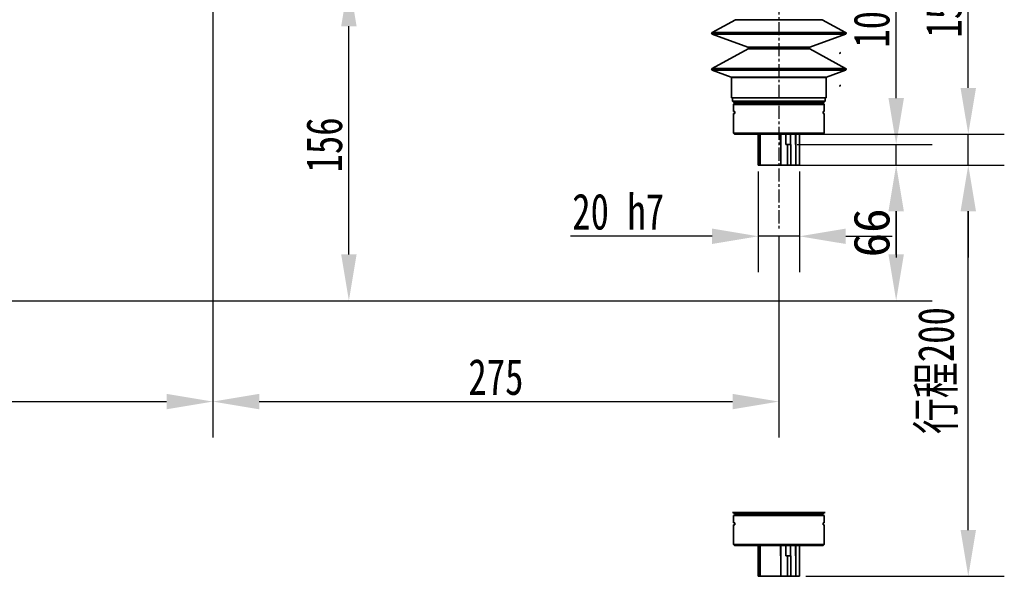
# Model space of a CAD drawing. Header units: millimetres. Extents: x 4180 to 7964, y -765 to 3096.
# Tile 23 of 30: x 5842 to 6321, y 1510 to 1781. Entities that reach past the tile are written whole.
import ezdxf

# ---------------------------------------------------------------- set-up
doc = ezdxf.new("R2010")
doc.units = ezdxf.units.MM
doc.header["$PDSIZE"] = -1
doc.linetypes.add('CENTER', pattern=[10.16, 6.35, -1.27, 1.27, -1.27])
doc.layers.add('细线层', color=7, linetype='Continuous')
doc.dimstyles.new('ISO-25', dxfattribs={"dimscale": 5, "dimtxt": 3.5, "dimasz": 4.5, "dimexe": 3.5, "dimexo": 0.625, "dimtad": 1, "dimdec": 1, "dimtxsty": 'Standard', "dimcen": 2.5, "dimclrd": 1, "dimclre": 1, "dimadec": 0, "dimazin": 0, "dimtfac": 1, "dimtdec": 1, "dimtmove": 1, "dimatfit": 3, "dimfxl": 1, "dimarcsym": 0})

# ---------------------------------------------------------------- blocks, each defined once
blk = doc.blocks.new('*D30')
at = {"color": 1, "lineweight": -2, "transparency": 16777216}
for p, q in [((5936.09, 1791.09), (5936.09, 1577.91)), ((5611.09, 1635.97), (5611.09, 1577.91)), ((5633.59, 1595.41), (5913.59, 1595.41))]:
    blk.add_line(p, q, dxfattribs=at)
at = {"color": 1, "transparency": 16777216}
for points in [[(5633.59, 1599.16), (5633.59, 1591.66), (5611.09, 1595.41)], [(5913.59, 1599.16), (5913.59, 1591.66), (5936.09, 1595.41)]]:
    blk.add_solid(points, dxfattribs=at)
at = {"layer": 'Defpoints', "color": 0, "transparency": 16777216}
for p in [(5936.09, 1794.22), (5611.09, 1639.09), (5936.09, 1595.41)]:
    blk.add_point(p, dxfattribs=at)
at = {"color": 0, "transparency": 16777216, "insert": (5773.59, 1607.29), "char_height": 17.5, "attachment_point": 5}
blk.add_mtext('{\\fHYSWLongFangSong|b1|i0|c134|p2;325}', dxfattribs=at)
blk = doc.blocks.new('*D39')
at = {"color": 1, "lineweight": -2, "transparency": 16777216}
for p, q in [((5936.09, 1791.09), (5936.09, 1577.91)), ((6211.09, 1675.85), (6211.09, 1577.91)), ((5958.59, 1595.41), (6188.59, 1595.41))]:
    blk.add_line(p, q, dxfattribs=at)
at = {"color": 1, "transparency": 16777216}
for points in [[(5958.59, 1599.16), (5958.59, 1591.66), (5936.09, 1595.41)], [(6188.59, 1599.16), (6188.59, 1591.66), (6211.09, 1595.41)]]:
    blk.add_solid(points, dxfattribs=at)
at = {"layer": 'Defpoints', "color": 0, "transparency": 16777216}
for p in [(5936.09, 1794.22), (6211.09, 1678.97), (6211.09, 1595.41)]:
    blk.add_point(p, dxfattribs=at)
at = {"color": 0, "transparency": 16777216, "insert": (6073.59, 1607.29), "char_height": 17.5, "attachment_point": 5}
blk.add_mtext('{\\fHYSWLongFangSong|b1|i0|c134|p2;275}', dxfattribs=at)
blk = doc.blocks.new('*D40')
at = {"color": 1, "lineweight": -2, "transparency": 16777216}
for p, q in [((6192.35, 2218.94), (5355.08, 2218.94)), ((5372.58, 1666.95), (5372.58, 2196.44)), ((5472.97, 1644.45), (5355.08, 1644.45))]:
    blk.add_line(p, q, dxfattribs=at)
at = {"color": 1, "transparency": 16777216}
for points in [[(5368.83, 2196.44), (5376.33, 2196.44), (5372.58, 2218.94)], [(5368.83, 1666.95), (5376.33, 1666.95), (5372.58, 1644.45)]]:
    blk.add_solid(points, dxfattribs=at)
at = {"layer": 'Defpoints', "color": 0, "transparency": 16777216}
for p in [(5372.58, 2218.94), (6195.48, 2218.94), (5476.09, 1644.45)]:
    blk.add_point(p, dxfattribs=at)
at = {"color": 0, "transparency": 16777216, "insert": (5360.71, 1931.69), "char_height": 17.5, "attachment_point": 5, "rotation": 90}
blk.add_mtext('{\\fHYSWLongFangSong|b1|i0|c134|p2;574}', dxfattribs=at)
blk = doc.blocks.new('*D42')
at = {"color": 1, "lineweight": -2, "transparency": 16777216}
for p, q in [((5977.37, 1800.45), (6019.67, 1800.45)), ((6002.17, 1666.95), (6002.17, 1777.95)), ((5683.22, 1644.45), (6019.67, 1644.45))]:
    blk.add_line(p, q, dxfattribs=at)
at = {"color": 1, "transparency": 16777216}
for points in [[(5998.42, 1777.95), (6005.92, 1777.95), (6002.17, 1800.45)], [(5998.42, 1666.95), (6005.92, 1666.95), (6002.17, 1644.45)]]:
    blk.add_solid(points, dxfattribs=at)
at = {"layer": 'Defpoints', "color": 0, "transparency": 16777216}
for p in [(5974.24, 1800.45), (6002.17, 1800.45), (5680.09, 1644.45)]:
    blk.add_point(p, dxfattribs=at)
at = {"color": 0, "transparency": 16777216, "insert": (5990.29, 1720.2), "char_height": 17.5, "attachment_point": 5, "rotation": 90}
blk.add_mtext('{\\fHYSWLongFangSong|b1|i0|c134|p2;156}', dxfattribs=at)
blk = doc.blocks.new('*D46')
at = {"color": 1, "lineweight": -2, "transparency": 16777216}
for p, q in [((6224.22, 1710.45), (6320.59, 1710.45)), ((6303.09, 1532.95), (6303.09, 1687.95)), ((6224.22, 1510.45), (6320.59, 1510.45))]:
    blk.add_line(p, q, dxfattribs=at)
at = {"color": 1, "transparency": 16777216}
for points in [[(6299.34, 1687.95), (6306.84, 1687.95), (6303.09, 1710.45)], [(6299.34, 1532.95), (6306.84, 1532.95), (6303.09, 1510.45)]]:
    blk.add_solid(points, dxfattribs=at)
at = {"layer": 'Defpoints', "color": 0, "transparency": 16777216}
for p in [(6221.09, 1710.45), (6303.09, 1710.45), (6221.09, 1510.45)]:
    blk.add_point(p, dxfattribs=at)
at = {"color": 0, "transparency": 16777216, "insert": (6288.36, 1610.45), "char_height": 17.5, "attachment_point": 5, "rotation": 90}
blk.add_mtext('{\\fHYSWLongFangSong|b1|i0|c134|p2;行程200}', dxfattribs=at)
blk = doc.blocks.new('*D47')
at = {"color": 1, "lineweight": -2, "transparency": 16777216}
for p, q in [((6303.09, 1747.95), (6303.09, 1791.37)), ((6224.22, 1725.45), (6320.59, 1725.45)), ((6303.09, 1710.45), (6303.09, 1725.45)), ((6224.22, 1710.45), (6320.59, 1710.45)), ((6303.09, 1687.95), (6303.09, 1665.45))]:
    blk.add_line(p, q, dxfattribs=at)
at = {"color": 1, "transparency": 16777216}
for points in [[(6299.34, 1747.95), (6306.84, 1747.95), (6303.09, 1725.45)], [(6299.34, 1687.95), (6306.84, 1687.95), (6303.09, 1710.45)]]:
    blk.add_solid(points, dxfattribs=at)
at = {"layer": 'Defpoints', "color": 0, "transparency": 16777216}
for p in [(6221.09, 1725.45), (6303.09, 1725.45), (6221.09, 1710.45)]:
    blk.add_point(p, dxfattribs=at)
at = {"color": 0, "transparency": 16777216, "insert": (6291.22, 1781.32), "char_height": 17.5, "attachment_point": 5, "rotation": 90}
blk.add_mtext('{\\fHYSWLongFangSong|b1|i0|c134|p2;15}', dxfattribs=at)
blk = doc.blocks.new('*D48')
at = {"color": 1, "lineweight": -2, "transparency": 16777216}
for p, q in [((6268.06, 1742.95), (6268.06, 1786.59)), ((6220, 1720.45), (6285.56, 1720.45)), ((6268.06, 1710.45), (6268.06, 1720.45)), ((6224.22, 1710.45), (6285.56, 1710.45)), ((6268.06, 1687.95), (6268.06, 1665.45))]:
    blk.add_line(p, q, dxfattribs=at)
at = {"color": 1, "transparency": 16777216}
for points in [[(6264.31, 1742.95), (6271.81, 1742.95), (6268.06, 1720.45)], [(6264.31, 1687.95), (6271.81, 1687.95), (6268.06, 1710.45)]]:
    blk.add_solid(points, dxfattribs=at)
at = {"layer": 'Defpoints', "color": 0, "transparency": 16777216}
for p in [(6216.87, 1720.45), (6268.06, 1720.45), (6221.09, 1710.45)]:
    blk.add_point(p, dxfattribs=at)
at = {"color": 0, "transparency": 16777216, "insert": (6256.19, 1776.43), "char_height": 17.5, "attachment_point": 5, "rotation": 90}
blk.add_mtext('{\\fHYSWLongFangSong|b1|i0|c134|p2;10}', dxfattribs=at)
blk = doc.blocks.new('*D49')
at = {"color": 1, "lineweight": -2, "transparency": 16777216}
for p, q in [((6201.09, 1707.32), (6201.09, 1658.29)), ((6221.09, 1707.32), (6221.09, 1658.29)), ((6178.59, 1675.79), (6109.89, 1675.79)), ((6221.09, 1675.79), (6201.09, 1675.79)), ((6243.59, 1675.79), (6266.09, 1675.79))]:
    blk.add_line(p, q, dxfattribs=at)
at = {"color": 1, "transparency": 16777216}
for points in [[(6178.59, 1679.54), (6178.59, 1672.04), (6201.09, 1675.79)], [(6243.59, 1679.54), (6243.59, 1672.04), (6221.09, 1675.79)]]:
    blk.add_solid(points, dxfattribs=at)
at = {"layer": 'Defpoints', "color": 0, "transparency": 16777216}
for p in [(6201.09, 1710.45), (6221.09, 1710.45), (6221.09, 1675.79)]:
    blk.add_point(p, dxfattribs=at)
at = {"color": 0, "transparency": 16777216, "insert": (6132.99, 1687.68), "char_height": 17.5, "attachment_point": 5}
blk.add_mtext('{\\fHYSWLongFangSong|b1|i0|c134|p2;20 h7}', dxfattribs=at)
blk = doc.blocks.new('*D69')
at = {"color": 1, "lineweight": -2, "transparency": 16777216}
for p, q in [((6213.09, 1710.45), (6285.56, 1710.45)), ((6268.06, 1666.95), (6268.06, 1687.95)), ((5673.22, 1644.45), (6285.56, 1644.45))]:
    blk.add_line(p, q, dxfattribs=at)
at = {"color": 1, "transparency": 16777216}
for points in [[(6264.31, 1687.95), (6271.81, 1687.95), (6268.06, 1710.45)], [(6264.31, 1666.95), (6271.81, 1666.95), (6268.06, 1644.45)]]:
    blk.add_solid(points, dxfattribs=at)
at = {"layer": 'Defpoints', "color": 0, "transparency": 16777216}
for p in [(6209.97, 1710.45), (6268.06, 1710.45), (5670.09, 1644.45)]:
    blk.add_point(p, dxfattribs=at)
at = {"color": 0, "transparency": 16777216, "insert": (6256.19, 1677.45), "char_height": 17.5, "attachment_point": 5, "rotation": 90}
blk.add_mtext('66', dxfattribs=at)

msp = doc.modelspace()

# ---------------------------------------------------------------- linework, layer by layer
at = {"color": 4, "linetype": 'CENTER'}
msp.add_line((6211.09, 1942.42), (6211.09, 1678.97), dxfattribs=at)
at = {"linetype": 'Continuous', "lineweight": 35}
for p, q in [((6190.04, 1781.11), (6178.67, 1774.95)), ((6232.15, 1781.11), (6190.04, 1781.11)), ((6243.51, 1774.95), (6232.15, 1781.11)), ((6178.67, 1774.95), (6243.51, 1774.95)), ((6178.74, 1774.04), (6196.04, 1767.8)), ((6243.44, 1774.04), (6178.74, 1774.04)), ((6226.14, 1767.8), (6243.44, 1774.04)), ((6196.11, 1766.89), (6178.67, 1757.43)), ((6196.04, 1767.8), (6226.14, 1767.8)), ((6226.07, 1766.89), (6196.11, 1766.89)), ((6243.51, 1757.43), (6226.07, 1766.89)), ((6178.67, 1757.43), (6243.51, 1757.43)), ((6178.74, 1756.52), (6187.93, 1753.2)), ((6243.44, 1756.52), (6178.74, 1756.52)), ((6234.26, 1753.2), (6243.44, 1756.52)), ((6187.93, 1753.2), (6234.26, 1753.2)), ((6188.09, 1752.97), (6188.09, 1743.15)), ((6234.09, 1752.97), (6188.09, 1752.97)), ((6234.09, 1743.15), (6234.09, 1752.97)), ((6188.09, 1743.15), (6234.09, 1743.15)), ((6188.59, 1743.15), (6188.59, 1741.45)), ((6188.59, 1741.45), (6189.09, 1740.95)), ((6188.59, 1741.45), (6233.59, 1741.45)), ((6233.09, 1740.95), (6233.59, 1741.45)), ((6233.59, 1741.45), (6233.59, 1743.15)), ((6189.09, 1740.95), (6233.09, 1740.95)), ((6189.59, 1740.45), (6189.09, 1739.95)), ((6189.09, 1739.95), (6189.09, 1736.45)), ((6233.09, 1739.95), (6189.09, 1739.95)), ((6189.59, 1740.45), (6232.59, 1740.45)), ((6233.09, 1739.95), (6232.59, 1740.45)), ((6233.09, 1736.45), (6233.09, 1739.95)), ((6189.09, 1736.45), (6189.67, 1736.45)), ((6189.09, 1735.45), (6189.09, 1725.95)), ((6189.09, 1735.45), (6189.67, 1735.45)), ((6189.67, 1735.45), (6189.67, 1736.45)), ((6232.52, 1736.45), (6233.09, 1736.45)), ((6232.52, 1736.45), (6232.52, 1735.45)), ((6232.52, 1735.45), (6233.09, 1735.45)), ((6233.09, 1725.95), (6233.09, 1735.45)), ((6189.09, 1725.95), (6189.59, 1725.45)), ((6189.09, 1725.95), (6233.09, 1725.95)), ((6232.59, 1725.45), (6189.59, 1725.45)), ((6201.09, 1725.45), (6201.09, 1710.45)), ((6201.09, 1725.45), (6201.09, 1710.45)), ((6201.14, 1710.45), (6201.14, 1725.45)), ((6202.01, 1725.45), (6202.01, 1710.45)), ((6211.82, 1720.45), (6211.82, 1725.45)), ((6212.04, 1720.45), (6212.04, 1725.45)), ((6214.44, 1725.45), (6214.44, 1720.45)), ((6216.74, 1720.45), (6216.74, 1725.45)), ((6219.15, 1725.45), (6219.15, 1720.45)), ((6219.37, 1725.45), (6219.37, 1720.45)), ((6221.09, 1710.45), (6221.09, 1725.45)), ((6221.09, 1710.45), (6221.09, 1725.45)), ((6232.59, 1725.45), (6233.09, 1725.95)), ((6212.02, 1720.45), (6211.82, 1720.45)), ((6212.02, 1710.45), (6212.02, 1720.45)), ((6212.02, 1720.45), (6212.04, 1720.45)), ((6214.44, 1720.45), (6215.27, 1720.45)), ((6215.27, 1720.45), (6215.27, 1710.45)), ((6216.87, 1720.45), (6215.27, 1720.45)), ((6216.87, 1710.45), (6216.87, 1720.45)), ((6219.15, 1720.45), (6219.25, 1720.45)), ((6219.25, 1720.45), (6219.25, 1710.45)), ((6219.37, 1720.45), (6219.25, 1720.45)), ((6201.14, 1710.45), (6201.09, 1710.45)), ((6202.01, 1710.45), (6201.14, 1710.45)), ((6212.02, 1710.45), (6202.01, 1710.45)), ((6215.27, 1710.45), (6212.02, 1710.45)), ((6216.87, 1710.45), (6215.27, 1710.45)), ((6219.25, 1710.45), (6216.87, 1710.45)), ((6221.09, 1710.45), (6219.25, 1710.45)), ((6188.59, 1541.45), (6233.59, 1541.45)), ((6189.09, 1540.95), (6233.09, 1540.95)), ((6189.59, 1540.45), (6232.59, 1540.45)), ((6189.09, 1539.95), (6189.09, 1536.45)), ((6233.09, 1539.95), (6189.09, 1539.95)), ((6189.09, 1536.45), (6189.67, 1536.45)), ((6189.67, 1535.45), (6189.67, 1536.45)), ((6232.52, 1536.45), (6233.09, 1536.45)), ((6232.52, 1536.45), (6232.52, 1535.45)), ((6233.09, 1536.45), (6233.09, 1539.95)), ((6189.09, 1535.45), (6189.09, 1525.95)), ((6189.09, 1535.45), (6189.67, 1535.45)), ((6232.52, 1535.45), (6233.09, 1535.45)), ((6233.09, 1525.95), (6233.09, 1535.45)), ((6189.09, 1525.95), (6189.59, 1525.45)), ((6189.09, 1525.95), (6233.09, 1525.95)), ((6232.59, 1525.45), (6189.59, 1525.45)), ((6201.09, 1525.45), (6201.09, 1510.45)), ((6201.09, 1525.45), (6201.09, 1510.45)), ((6201.14, 1510.45), (6201.14, 1525.45)), ((6202.01, 1525.45), (6202.01, 1510.45)), ((6211.82, 1520.45), (6211.82, 1525.45)), ((6212.04, 1520.45), (6212.04, 1525.45)), ((6214.44, 1525.45), (6214.44, 1520.45)), ((6216.74, 1520.45), (6216.74, 1525.45)), ((6219.15, 1525.45), (6219.15, 1520.45)), ((6219.37, 1525.45), (6219.37, 1520.45)), ((6221.09, 1510.45), (6221.09, 1525.45)), ((6221.09, 1510.45), (6221.09, 1525.45)), ((6232.59, 1525.45), (6233.09, 1525.95)), ((6212.02, 1520.45), (6211.82, 1520.45)), ((6212.02, 1510.45), (6212.02, 1520.45)), ((6212.02, 1520.45), (6212.04, 1520.45)), ((6214.44, 1520.45), (6215.27, 1520.45)), ((6215.27, 1520.45), (6215.27, 1510.45)), ((6216.87, 1520.45), (6215.27, 1520.45)), ((6216.87, 1510.45), (6216.87, 1520.45)), ((6219.15, 1520.45), (6219.25, 1520.45)), ((6219.25, 1520.45), (6219.25, 1510.45)), ((6219.37, 1520.45), (6219.25, 1520.45)), ((6201.14, 1510.45), (6201.09, 1510.45)), ((6202.01, 1510.45), (6201.14, 1510.45)), ((6212.02, 1510.45), (6202.01, 1510.45)), ((6215.27, 1510.45), (6212.02, 1510.45)), ((6216.87, 1510.45), (6215.27, 1510.45)), ((6219.25, 1510.45), (6216.87, 1510.45)), ((6221.09, 1510.45), (6219.25, 1510.45))]:
    msp.add_line(p, q, dxfattribs=at)
for centre, radius, start, end in [((6178.91, 1774.51), 0.5, 118.4707, 250.1551), ((6243.28, 1774.51), 0.5, 289.8449, 61.5293), ((6195.88, 1767.33), 0.5, 298.4707, 70.1551), ((6226.31, 1767.33), 0.5, 109.8449, 241.5293), ((6178.91, 1756.99), 0.5, 118.4707, 250.1551), ((6243.28, 1756.99), 0.5, 289.8449, 61.5293), ((6187.84, 1752.97), 0.25, 0, 70.1551), ((6234.34, 1752.97), 0.25, 109.8449, 180), ((6196.59, 1741.45), 1, 270, 330), ((6225.59, 1741.45), 1, 210, 270), ((6196.59, 1541.45), 1, 270, 330)]:
    msp.add_arc(centre, radius, start, end, dxfattribs=at)
at = {"layer": '细线层', "linetype": 'Continuous', "lineweight": 35}
for centre in [(6240.34, 1765), (6240.34, 1749.13)]:
    msp.add_arc(centre, 0.5, 300, 45, dxfattribs=at)

# ---------------------------------------------------------------- dimensions: what is measured, and where the dimension line sits
dim = msp.add_linear_dim(base=(5372.58, 2218.94), p1=(5476.09, 1644.45), p2=(6195.48, 2218.94), angle=90, text='{\\fHYSWLongFangSong|b1|i0|c134|p2;<>}', dimstyle='ISO-25', override={"dimdec": 0})
dim.commit()
dim.dimension.update_dxf_attribs({"geometry": '*D40', "text_midpoint": (5360.71, 1931.69)})
for base, p1, p2, override, picture, middle in [((6002.17, 1800.45), (5680.09, 1644.45), (5974.24, 1800.45), {"dimtmove": 0}, '*D42', (6002.17, 1720.2)), ((6303.09, 1725.45), (6221.09, 1710.45), (6221.09, 1725.45), {"dimdec": 0, "dimtmove": 0}, '*D47', (6303.09, 1781.32)), ((6268.06, 1720.45), (6221.09, 1710.45), (6216.87, 1720.45), {"dimtmove": 0}, '*D48', (6268.06, 1776.43))]:
    dim = msp.add_linear_dim(base=base, p1=p1, p2=p2, angle=90, text='{\\fHYSWLongFangSong|b1|i0|c134|p2;<>}', dimstyle='ISO-25', override=override)
    dim.commit()
    dim.dimension.update_dxf_attribs({"geometry": picture, "text_midpoint": middle, "dimtype": 160})
for base, p1, p2, picture, middle in [((5936.09, 1595.41), (5611.09, 1639.09), (5936.09, 1794.22), '*D30', (5773.59, 1607.29)), ((6211.09, 1595.41), (5936.09, 1794.22), (6211.09, 1678.97), '*D39', (6073.59, 1607.29))]:
    dim = msp.add_linear_dim(base=base, p1=p1, p2=p2, text='{\\fHYSWLongFangSong|b1|i0|c134|p2;<>}', dimstyle='ISO-25')
    dim.commit()
    dim.dimension.update_dxf_attribs({"geometry": picture, "text_midpoint": middle})
dim = msp.add_linear_dim(base=(6221.09, 1675.79), p1=(6201.09, 1710.45), p2=(6221.09, 1710.45), text='{\\fHYSWLongFangSong|b1|i0|c134|p2;<> h7}', dimstyle='ISO-25', override={"dimtmove": 0})
dim.commit()
dim.dimension.update_dxf_attribs({"geometry": '*D49', "text_midpoint": (6132.99, 1675.79), "dimtype": 160})
dim = msp.add_linear_dim(base=(6268.06, 1710.45), p1=(5670.09, 1644.45), p2=(6209.97, 1710.45), angle=90, dimstyle='ISO-25')
dim.commit()
dim.dimension.update_dxf_attribs({"geometry": '*D69', "text_midpoint": (6256.19, 1677.45)})
dim = msp.add_linear_dim(base=(6303.09, 1710.45), p1=(6221.09, 1510.45), p2=(6221.09, 1710.45), angle=90, text='{\\fHYSWLongFangSong|b1|i0|c134|p2;行程<>}', dimstyle='ISO-25')
dim.commit()
dim.dimension.update_dxf_attribs({"geometry": '*D46', "text_midpoint": (6288.36, 1610.45)})

doc.saveas('drawing.dxf')
